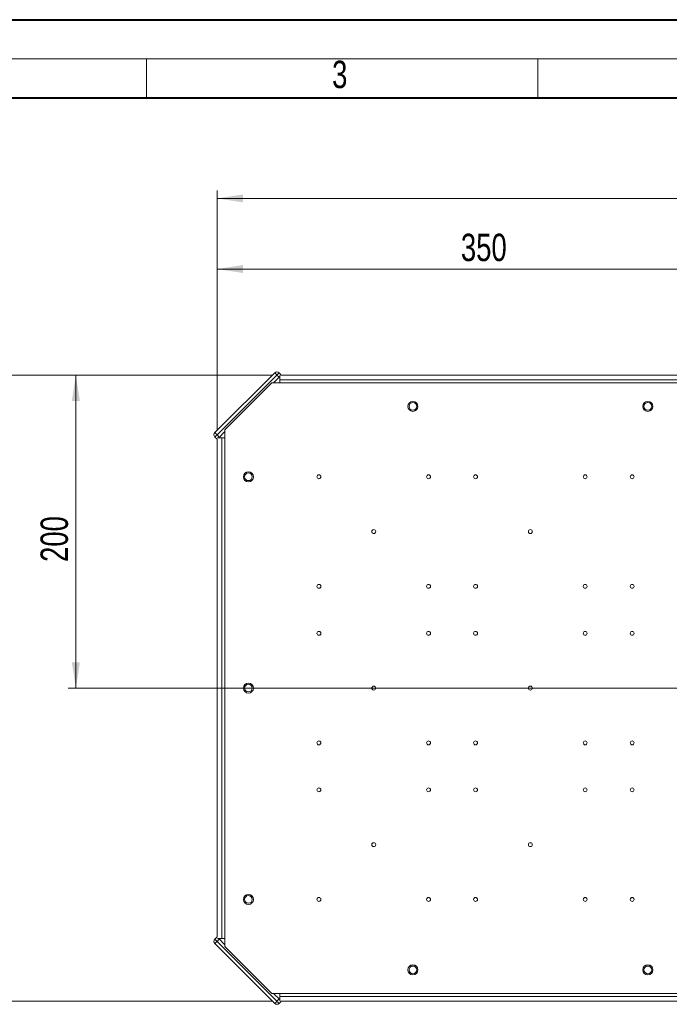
# Model space of a CAD drawing. Header units: millimetres. Extents: x 0 to 420, y 0 to 297.
# Tile 51 of 86: x 94 to 177, y 171 to 297. Entities that reach past the tile are written whole.
import ezdxf

# ---------------------------------------------------------------- set-up
doc = ezdxf.new("R2010")
doc.units = ezdxf.units.MM
doc.styles.add('SLDTEXTSTYLE0', font='TXT', dxfattribs={"width": 0.75})
doc.dimstyles.new('SLDDIMSTYLE0', dxfattribs={"dimtxt": 3.5, "dimasz": 3.302, "dimexe": 0, "dimexo": 0.0625, "dimgap": 0.875, "dimtad": 1, "dimlfac": 5, "dimrnd": 1e-09, "dimzin": 12, "dimdsep": 46, "dimtxsty": 'SLDTEXTSTYLE0', "dimsah": 1, "dimcen": 0.09, "dimadec": 0, "dimazin": 3, "dimtfac": 1, "dimtofl": 0, "dimtmove": 0, "dimatfit": 3, "dimfxl": 1, "dimfrac": 2, "dimtolj": 1, "dimtzin": 12, "dimarcsym": 0})

# ---------------------------------------------------------------- blocks, each defined once
blk = doc.blocks.new('_D')
at = {"color": 7, "linetype": 'Continuous', "lineweight": 0}
for p, q in [((126.11, 251.81), (89.55, 251.81)), ((90.55, 251.81), (90.55, 171.81)), ((126.11, 171.81), (89.55, 171.81))]:
    blk.add_line(p, q, dxfattribs=at)
for points in [[(90.55, 251.81), (90.04, 248.51), (91.06, 248.51)], [(90.55, 171.81), (91.06, 175.11), (90.04, 175.11)]]:
    blk.add_solid(points, dxfattribs=at)
at = {"color": 7, "linetype": 'Continuous', "lineweight": 0, "insert": (86.04, 207.93), "char_height": 3.5, "attachment_point": 1, "rotation": 90, "style": 'SLDTEXTSTYLE0'}
blk.add_mtext('400', dxfattribs=at)
blk = doc.blocks.new('_D_1')
at = {"color": 7, "linetype": 'Continuous', "lineweight": 0}
for p, q in [((119.11, 244.81), (119.11, 275.38)), ((119.11, 274.38), (259.11, 274.38)), ((259.11, 244.81), (259.11, 275.38))]:
    blk.add_line(p, q, dxfattribs=at)
for points in [[(119.11, 274.38), (122.42, 273.87), (122.42, 274.88)], [(259.11, 274.38), (255.81, 274.88), (255.81, 273.87)]]:
    blk.add_solid(points, dxfattribs=at)
at = {"color": 7, "linetype": 'Continuous', "lineweight": 0, "insert": (185.24, 278.89), "char_height": 3.5, "attachment_point": 1, "style": 'SLDTEXTSTYLE0'}
blk.add_mtext('700', dxfattribs=at)
blk = doc.blocks.new('_D_2')
at = {"color": 7, "linetype": 'Continuous', "lineweight": 0}
for p, q in [((119.11, 244.81), (119.11, 266.35)), ((189.11, 245.51), (189.11, 266.35)), ((119.11, 265.35), (189.11, 265.35))]:
    blk.add_line(p, q, dxfattribs=at)
for points in [[(119.11, 265.35), (122.42, 264.85), (122.42, 265.86)], [(189.11, 265.35), (185.81, 265.86), (185.81, 264.85)]]:
    blk.add_solid(points, dxfattribs=at)
at = {"color": 7, "linetype": 'Continuous', "lineweight": 0, "insert": (150.24, 269.87), "char_height": 3.5, "attachment_point": 1, "style": 'SLDTEXTSTYLE0'}
blk.add_mtext('350', dxfattribs=at)
blk = doc.blocks.new('_D_3')
at = {"color": 7, "linetype": 'Continuous', "lineweight": 0}
for p, q in [((126.11, 251.81), (100.08, 251.81)), ((101.08, 251.81), (101.08, 211.81)), ((181.61, 211.81), (100.08, 211.81))]:
    blk.add_line(p, q, dxfattribs=at)
for points in [[(101.08, 251.81), (100.57, 248.51), (101.59, 248.51)], [(101.08, 211.81), (101.59, 215.11), (100.57, 215.11)]]:
    blk.add_solid(points, dxfattribs=at)
at = {"color": 7, "linetype": 'Continuous', "lineweight": 0, "insert": (96.57, 227.93), "char_height": 3.5, "attachment_point": 1, "rotation": 90, "style": 'SLDTEXTSTYLE0'}
blk.add_mtext('200', dxfattribs=at)

msp = doc.modelspace()

# ---------------------------------------------------------------- linework, layer by layer
at = {"color": 7, "linetype": 'Continuous', "lineweight": 40}
for p, q in [((0.0788, 297.2148), (420.0788, 297.2148)), ((20.0788, 287.2148), (410.0788, 287.2148))]:
    msp.add_line(p, q, dxfattribs=at)
at = {"color": 7, "linetype": 'Continuous', "lineweight": 0}
for p, q in [((15.0788, 292.2148), (415.0788, 292.2148)), ((110.0788, 292.2148), (110.0788, 287.2148)), ((160.0788, 292.2148), (160.0788, 287.2148))]:
    msp.add_line(p, q, dxfattribs=at)
at = {"color": 7, "linetype": 'Continuous', "lineweight": 15}
for p, q in [((126.4671, 252.0923), (118.8303, 244.4555)), ((126.7499, 251.8094), (119.1132, 244.1727)), ((126.7499, 251.8094), (127.0328, 251.5266)), ((127.0328, 252.0923), (127.3156, 251.8094)), ((127.1146, 251.7622), (127.1146, 251.6085)), ((250.9297, 251.8085), (127.2986, 251.8085)), ((127.3146, 251.8085), (127.3156, 251.8094)), ((126.1146, 250.8085), (120.1146, 244.8085)), ((252.1146, 250.8085), (126.1146, 250.8085)), ((126.3146, 250.8085), (127.1146, 251.6085)), ((127.1146, 251.6085), (127.1146, 250.8085)), ((251.1146, 251.2085), (127.1146, 251.2085)), ((127.1146, 251.2085), (127.1146, 250.8085)), ((119.396, 243.8898), (119.1132, 244.1727)), ((119.3146, 243.8085), (120.1146, 244.6085)), ((120.1146, 244.8085), (120.1146, 178.8085)), ((118.8303, 243.8898), (119.1132, 243.607)), ((119.1132, 243.607), (119.1146, 243.6085)), ((119.1146, 243.6235), (119.1146, 179.9935)), ((119.1612, 243.8085), (119.3146, 243.8085)), ((120.1146, 243.8085), (119.3146, 243.8085)), ((119.7146, 243.8085), (119.7146, 179.8085)), ((119.7146, 243.8085), (120.1146, 243.8085)), ((118.8303, 179.7271), (119.1132, 180.01)), ((119.1146, 180.0085), (119.1132, 180.01)), ((118.8303, 179.1614), (126.4671, 171.5247)), ((119.1132, 179.4443), (119.396, 179.7271)), ((119.1132, 179.4443), (126.7499, 171.8075)), ((119.1612, 179.8085), (119.3146, 179.8085)), ((119.3146, 179.8085), (120.1146, 179.8085)), ((120.1146, 179.0085), (119.3146, 179.8085)), ((119.7146, 179.8085), (120.1146, 179.8085)), ((120.1146, 178.8085), (126.1146, 172.8085)), ((126.1146, 172.8085), (252.1146, 172.8085)), ((127.1146, 172.0085), (126.3146, 172.8085)), ((127.1146, 172.8085), (127.1146, 172.0085)), ((127.1146, 172.8085), (127.1146, 172.4085)), ((251.1146, 172.4085), (127.1146, 172.4085)), ((127.0328, 172.0904), (126.7499, 171.8075)), ((127.0328, 171.5247), (127.3156, 171.8075)), ((127.1146, 172.0085), (127.1146, 171.8548)), ((250.9297, 171.8085), (127.2986, 171.8085)), ((127.3156, 171.8075), (127.3146, 171.8085))]:
    msp.add_line(p, q, dxfattribs=at)
at = {"color": 7, "linetype": 'Continuous', "lineweight": 15, "flags": 128}
for points in [[(126.4671, 252.0923), (126.4725, 252.0869), (126.4886, 252.0708), (126.5147, 252.0446), (126.5499, 252.0094), (126.5928, 251.9666), (126.6417, 251.9177), (126.6947, 251.8646), (126.7499, 251.8094)], [(127.0328, 252.0923), (127.0273, 252.0869), (127.0112, 252.0708), (126.9851, 252.0446), (126.9499, 252.0094), (126.9071, 251.9666), (126.8582, 251.9177), (126.8051, 251.8646), (126.7499, 251.8094)], [(119.1132, 244.1727), (119.058, 244.2279), (119.0049, 244.2809), (118.956, 244.3298), (118.9132, 244.3727), (118.878, 244.4079), (118.8519, 244.434), (118.8358, 244.4501), (118.8303, 244.4555)], [(119.1132, 244.1727), (119.058, 244.1175), (119.0049, 244.0645), (118.956, 244.0156), (118.9132, 243.9727), (118.878, 243.9375), (118.8519, 243.9114), (118.8358, 243.8953), (118.8303, 243.8898)], [(118.8303, 179.7271), (118.8358, 179.7217), (118.8519, 179.7056), (118.878, 179.6794), (118.9132, 179.6443), (118.956, 179.6014), (119.0049, 179.5525), (119.058, 179.4994), (119.1132, 179.4443)], [(118.8303, 179.1614), (118.8358, 179.1669), (118.8519, 179.183), (118.878, 179.2091), (118.9132, 179.2443), (118.956, 179.2871), (119.0049, 179.336), (119.058, 179.3891), (119.1132, 179.4443)], [(126.7499, 171.8075), (126.6947, 171.7523), (126.6417, 171.6993), (126.5928, 171.6504), (126.5499, 171.6075), (126.5147, 171.5723), (126.4886, 171.5462), (126.4725, 171.5301), (126.4671, 171.5247)], [(126.7499, 171.8075), (126.8051, 171.7523), (126.8582, 171.6993), (126.9071, 171.6504), (126.9499, 171.6075), (126.9851, 171.5723), (127.0112, 171.5462), (127.0273, 171.5301), (127.0328, 171.5247)]]:
    msp.add_lwpolyline(points, dxfattribs=at)
at = {"color": 7, "linetype": 'Continuous', "lineweight": 15}
for centre, radius in [((144.1146, 247.8085), 0.64), ((144.1146, 247.8085), 0.4917), ((174.1146, 247.8085), 0.64), ((174.1146, 247.8085), 0.4917), ((123.1146, 238.8085), 0.64), ((123.1146, 238.8085), 0.4917), ((132.1146, 238.8085), 0.25), ((146.1146, 238.8085), 0.25), ((152.1146, 238.8085), 0.25), ((166.1146, 238.8085), 0.25), ((172.1146, 238.8085), 0.25), ((139.1146, 231.8085), 0.25), ((159.1146, 231.8085), 0.25), ((132.1146, 224.8085), 0.25), ((146.1146, 224.8085), 0.25), ((152.1146, 224.8085), 0.25), ((166.1146, 224.8085), 0.25), ((172.1146, 224.8085), 0.25), ((132.1146, 218.8085), 0.25), ((146.1146, 218.8085), 0.25), ((152.1146, 218.8085), 0.25), ((166.1146, 218.8085), 0.25), ((172.1146, 218.8085), 0.25), ((123.1146, 211.8085), 0.64), ((123.1146, 211.8085), 0.4917), ((139.1146, 211.8085), 0.25), ((159.1146, 211.8085), 0.25), ((132.1146, 204.8085), 0.25), ((146.1146, 204.8085), 0.25), ((152.1146, 204.8085), 0.25), ((166.1146, 204.8085), 0.25), ((172.1146, 204.8085), 0.25), ((132.1146, 198.8085), 0.25), ((146.1146, 198.8085), 0.25), ((152.1146, 198.8085), 0.25), ((166.1146, 198.8085), 0.25), ((172.1146, 198.8085), 0.25), ((139.1146, 191.8085), 0.25), ((159.1146, 191.8085), 0.25), ((123.1146, 184.8085), 0.64), ((123.1146, 184.8085), 0.4917), ((132.1146, 184.8085), 0.25), ((146.1146, 184.8085), 0.25), ((152.1146, 184.8085), 0.25), ((166.1146, 184.8085), 0.25), ((172.1146, 184.8085), 0.25), ((144.1146, 175.8085), 0.64), ((144.1146, 175.8085), 0.4917), ((174.1146, 175.8085), 0.64), ((174.1146, 175.8085), 0.4917)]:
    msp.add_circle(centre, radius, dxfattribs=at)
for centre, start, end in [((126.7499, 251.8094), 45, 135), ((119.1132, 244.1727), 135, 225), ((119.1132, 179.4443), 135, 225), ((126.7499, 171.8075), 225, 315)]:
    msp.add_arc(centre, 0.4, start, end, dxfattribs=at)

# ---------------------------------------------------------------- texts
at = {"color": 7, "linetype": 'Continuous', "lineweight": 0, "insert": (133.7968, 291.9735), "char_height": 3.5, "attachment_point": 1, "style": 'SLDTEXTSTYLE0'}
msp.add_mtext('3', dxfattribs=at)

# ---------------------------------------------------------------- dimensions: what is measured, and where the dimension line sits
at = {"color": 7, "linetype": 'Continuous', "lineweight": 0}
for base, p2, picture, middle in [((259.1146, 274.3757), (259.1146, 243.8085), '_D_1', (189.1146, 274.3757)), ((189.1146, 265.3539), (189.1146, 244.5065), '_D_2', (154.1146, 265.3539))]:
    dim = msp.add_linear_dim(base=base, p1=(119.1146, 243.8085), p2=p2, dimstyle='SLDDIMSTYLE0', dxfattribs=at)
    dim.commit()
    dim.dimension.update_dxf_attribs({"geometry": picture, "text_midpoint": middle, "dimtype": 160})
for base, p2, picture, middle in [((90.5474, 171.8085), (127.1146, 171.8085), '_D', (90.5474, 211.8085)), ((101.0803, 211.8085), (182.6146, 211.8085), '_D_3', (101.0803, 231.8085))]:
    dim = msp.add_linear_dim(base=base, p1=(127.1146, 251.8085), p2=p2, angle=90, dimstyle='SLDDIMSTYLE0', dxfattribs=at)
    dim.commit()
    dim.dimension.update_dxf_attribs({"geometry": picture, "text_midpoint": middle, "dimtype": 160})

doc.saveas('drawing.dxf')
